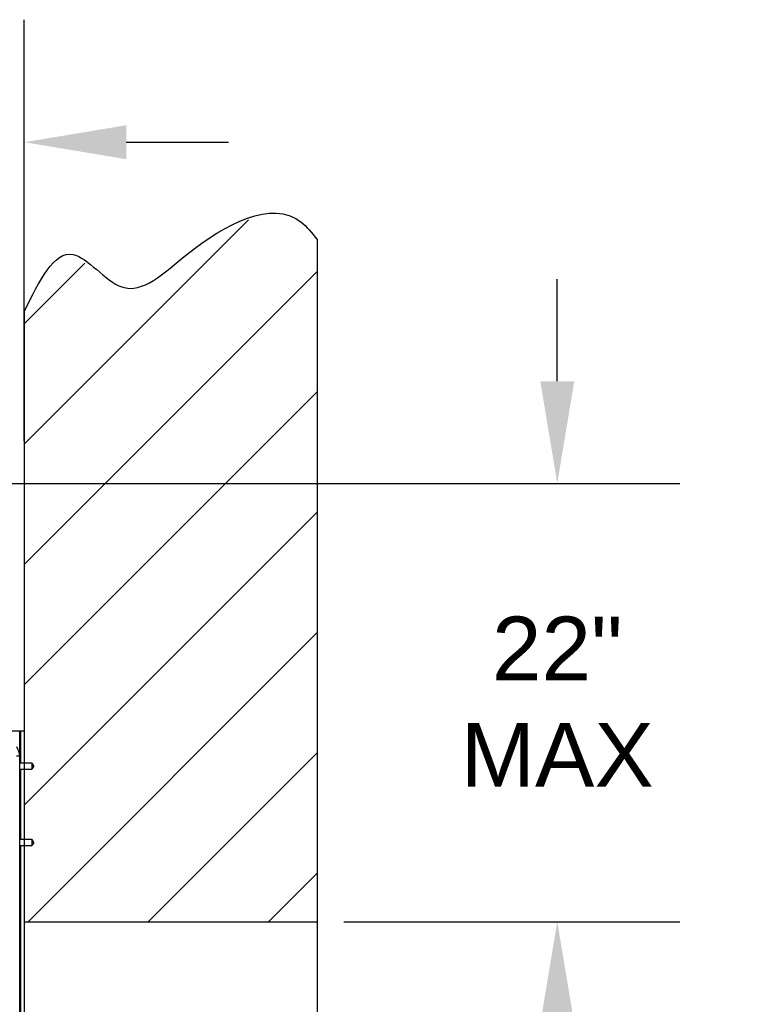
# Model space of a CAD drawing. Header units: inches. Extents: x 170 to 197.4, y 234.4 to 247.7.
# Tile 24 of 24: x 185.5 to 186.6, y 244.3 to 245.8. Entities that reach past the tile are written whole.
import ezdxf

# ---------------------------------------------------------------- set-up
doc = ezdxf.new("R2010")
doc.units = ezdxf.units.IN
doc.header["$LTSCALE"] = 0.25
doc.header["$MEASUREMENT"] = 0
doc.layers.add('780CD', color=7, linetype='Continuous')
doc.layers.add('ANNOTATIONS', color=1, linetype='Continuous')
doc.styles.add('ARIAL', font='arial.ttf', dxfattribs={"height": 0.09375})
doc.styles.get("Standard").update_dxf_attribs({"font": 'romans.shx'})
doc.dimstyles.new('DIMSTYLE_1', dxfattribs={"dimtxt": 0.125, "dimasz": 0.15, "dimexe": 0.18, "dimexo": 0.0625, "dimgap": 0.09, "dimtad": 0, "dimtih": 1, "dimtoh": 1, "dimlfac": 26.666667, "dimzin": 4, "dimdsep": 46, "dimtxsty": 'Standard', "dimcen": 0.09, "dimadec": 0, "dimazin": 0, "dimtp": 0.01, "dimtm": 0.01, "dimtfac": 1, "dimtofl": 0, "dimtmove": 0, "dimatfit": 3, "dimfxl": 1, "dimtolj": 1, "dimtzin": 4, "dimarcsym": 0})

# ---------------------------------------------------------------- blocks, each defined once
blk = doc.blocks.new('*D5')
at = {"layer": 'ANNOTATIONS', "color": 0, "linetype": 'Continuous', "lineweight": -2, "transparency": 16777216}
for p, q in [((184.9665, 244.8262), (184.9665, 245.7627)), ((185.5544, 245.1439), (185.5544, 245.7627)), ((184.8165, 245.5827), (184.6665, 245.5827)), ((185.7044, 245.5827), (185.8544, 245.5827))]:
    blk.add_line(p, q, dxfattribs=at)
at = {"layer": 'ANNOTATIONS', "color": 0, "linetype": 'Continuous', "transparency": 16777216}
for points in [[(184.8165, 245.6077), (184.8165, 245.5577), (184.9665, 245.5827)], [(185.7044, 245.6077), (185.7044, 245.5577), (185.5544, 245.5827)]]:
    blk.add_solid(points, dxfattribs=at)
at = {"layer": 'defpoints', "color": 0, "linetype": 'Continuous', "transparency": 16777216}
for p in [(184.9665, 245.5827), (185.5544, 245.0814), (184.9665, 244.7637)]:
    blk.add_point(p, dxfattribs=at)
at = {"layer": 'ANNOTATIONS', "color": 0, "linetype": 'Continuous', "transparency": 16777216, "insert": (185.2954, 245.5827), "char_height": 0.09375, "attachment_point": 5, "style": 'ARIAL'}
blk.add_mtext('\\A1;20" \\PMAX', dxfattribs=at)
blk = doc.blocks.new('*D6')
at = {"layer": 'ANNOTATIONS', "color": 0, "linetype": 'Continuous', "lineweight": -2, "transparency": 16777216}
for p, q in [((186.338, 245.2314), (186.338, 245.3814)), ((185.4436, 245.0814), (186.518, 245.0814)), ((186.0241, 244.4374), (186.518, 244.4374)), ((186.338, 244.2874), (186.338, 244.1374))]:
    blk.add_line(p, q, dxfattribs=at)
at = {"layer": 'ANNOTATIONS', "color": 0, "linetype": 'Continuous', "transparency": 16777216}
for points in [[(186.313, 245.2314), (186.363, 245.2314), (186.338, 245.0814)], [(186.313, 244.2874), (186.363, 244.2874), (186.338, 244.4374)]]:
    blk.add_solid(points, dxfattribs=at)
at = {"layer": 'defpoints', "color": 0, "linetype": 'Continuous', "transparency": 16777216}
for p in [(185.3811, 245.0814), (186.338, 245.0814), (185.9616, 244.4374)]:
    blk.add_point(p, dxfattribs=at)
at = {"layer": 'ANNOTATIONS', "color": 0, "linetype": 'Continuous', "transparency": 16777216, "insert": (186.338, 244.7607), "char_height": 0.09375, "attachment_point": 5, "style": 'ARIAL'}
blk.add_mtext('\\A1;22" \\PMAX', dxfattribs=at)
blk = doc.blocks.new('*D8')
at = {"layer": 'ANNOTATIONS', "color": 0, "linetype": 'Continuous', "lineweight": -2, "transparency": 16777216}
for p, q in [((186.0474, 244.4374), (186.518, 244.4374)), ((186.338, 244.2874), (186.338, 242.3883)), ((186.338, 240.0543), (186.338, 241.9534)), ((186.0477, 239.9043), (186.518, 239.9043))]:
    blk.add_line(p, q, dxfattribs=at)
at = {"layer": 'ANNOTATIONS', "color": 0, "linetype": 'Continuous', "transparency": 16777216}
for points in [[(186.313, 244.2874), (186.363, 244.2874), (186.338, 244.4374)], [(186.313, 240.0543), (186.363, 240.0543), (186.338, 239.9043)]]:
    blk.add_solid(points, dxfattribs=at)
at = {"layer": 'defpoints', "color": 0, "linetype": 'Continuous', "transparency": 16777216}
for p in [(185.9849, 244.4374), (185.9852, 239.9043), (186.338, 239.9043)]:
    blk.add_point(p, dxfattribs=at)
at = {"layer": 'ANNOTATIONS', "color": 0, "linetype": 'Continuous', "transparency": 16777216, "insert": (186.338, 242.1709), "char_height": 0.09375, "attachment_point": 5, "style": 'ARIAL'}
blk.add_mtext('\\A1;OPENING\\PHEIGHT', dxfattribs=at)

msp = doc.modelspace()

# ---------------------------------------------------------------- hatches: boundary and pattern name
at = {"layer": '780CD', "linetype": 'Continuous'}
h = msp.add_hatch(dxfattribs=at)
h.set_pattern_fill('3', color=256, scale=0.125, angle=45, style=0, pattern_type=0)
h.set_pattern_definition([(45, (170.42191, 235.30984), (-0.08838835, 0.08838835), [])])
edge = h.paths.add_edge_path()
edge.add_line((185.98486, 245.43982), (185.98486, 244.43743))
edge.add_spline(control_points=[(185.55442, 245.33418), (185.57192, 245.43384), (185.61721, 245.43889), (185.70388, 245.34059), (185.80819, 245.43866), (185.93325, 245.50133), (185.97783, 245.45075), (185.98486, 245.43982)], knot_values=[0, 0, 0, 0, 0.2141768, 0.381696, 0.589478, 0.9277226, 1, 1, 1, 1], degree=3, periodic=0)
edge.add_line((185.55442, 245.33418), (185.55442, 244.43743))
edge.add_line((185.55442, 244.43743), (185.98486, 244.43743))

# ---------------------------------------------------------------- linework, layer by layer
for p, q in [((185.98486, 245.43982), (185.98486, 239.90388)), ((185.55442, 245.33418), (185.55442, 239.90388)), ((185.45999, 244.71794), (185.55442, 244.71794)), ((185.54759, 244.68118), (185.54759, 244.71794)), ((185.54907, 244.67107), (185.54907, 244.71794)), ((185.54759, 244.68063), (185.54309, 244.68063)), ((185.54759, 244.23044), (185.54759, 244.68063)), ((185.54759, 244.67107), (185.5657, 244.67107)), ((185.5657, 244.67107), (185.5657, 244.66169)), ((185.5684, 244.66638), (185.5657, 244.67107)), ((185.54759, 244.66169), (185.5657, 244.66169)), ((185.54907, 244.55857), (185.54907, 244.66169)), ((185.5684, 244.66638), (185.5657, 244.66169)), ((185.54759, 244.55857), (185.5657, 244.55857)), ((185.5657, 244.55857), (185.5657, 244.54919)), ((185.5684, 244.55388), (185.5657, 244.55857)), ((185.5684, 244.55388), (185.5657, 244.54919)), ((185.54759, 244.54919), (185.5657, 244.54919)), ((185.54907, 244.26091), (185.54907, 244.54919)), ((185.55442, 244.43743), (185.98486, 244.43743)), ((185.54797, 244.26091), (185.54797, 244.38044))]:
    msp.add_line(p, q, dxfattribs=at)
msp.add_arc((185.52434, 244.68063), 0.02325, 0, 35.9259, dxfattribs=at)
msp.add_spline([(185.55442, 245.33418), (185.62616, 245.41788), (185.6979, 245.37005), (185.79355, 245.41788), (185.96094, 245.4657), (185.98486, 245.43982)], degree=3, dxfattribs=at)

# ---------------------------------------------------------------- dimensions: what is measured, and where the dimension line sits
at = {"layer": 'ANNOTATIONS', "linetype": 'Continuous'}
for base, p1, p2, angle, text, picture, middle in [((184.96648, 245.58272), (185.55442, 245.08139), (184.96648, 244.76371), 180, '20" \\PMAX', '*D5', (185.29543, 245.58272)), ((186.33803, 245.08139), (185.96162, 244.43743), (185.38112, 245.08139), 90, '22" \\PMAX', '*D6', (186.33803, 244.76066))]:
    dim = msp.add_linear_dim(base=base, p1=p1, p2=p2, angle=angle, text=text, dimstyle='DIMSTYLE_1', override={"dimtxt": 0.08, "dimtxsty": 'ARIAL'}, dxfattribs=at)
    dim.commit()
    dim.dimension.update_dxf_attribs({"geometry": picture, "text_midpoint": middle, "dimtype": 160})
dim = msp.add_linear_dim(base=(186.33803, 239.90432), p1=(185.98491, 244.43743), p2=(185.98516, 239.90432), angle=90, text='OPENING\\PHEIGHT', dimstyle='DIMSTYLE_1', override={"dimtxt": 0.08, "dimtxsty": 'ARIAL'}, dxfattribs=at)
dim.commit()
dim.dimension.update_dxf_attribs({"geometry": '*D8', "text_midpoint": (186.33803, 242.17088)})

doc.saveas('drawing.dxf')
